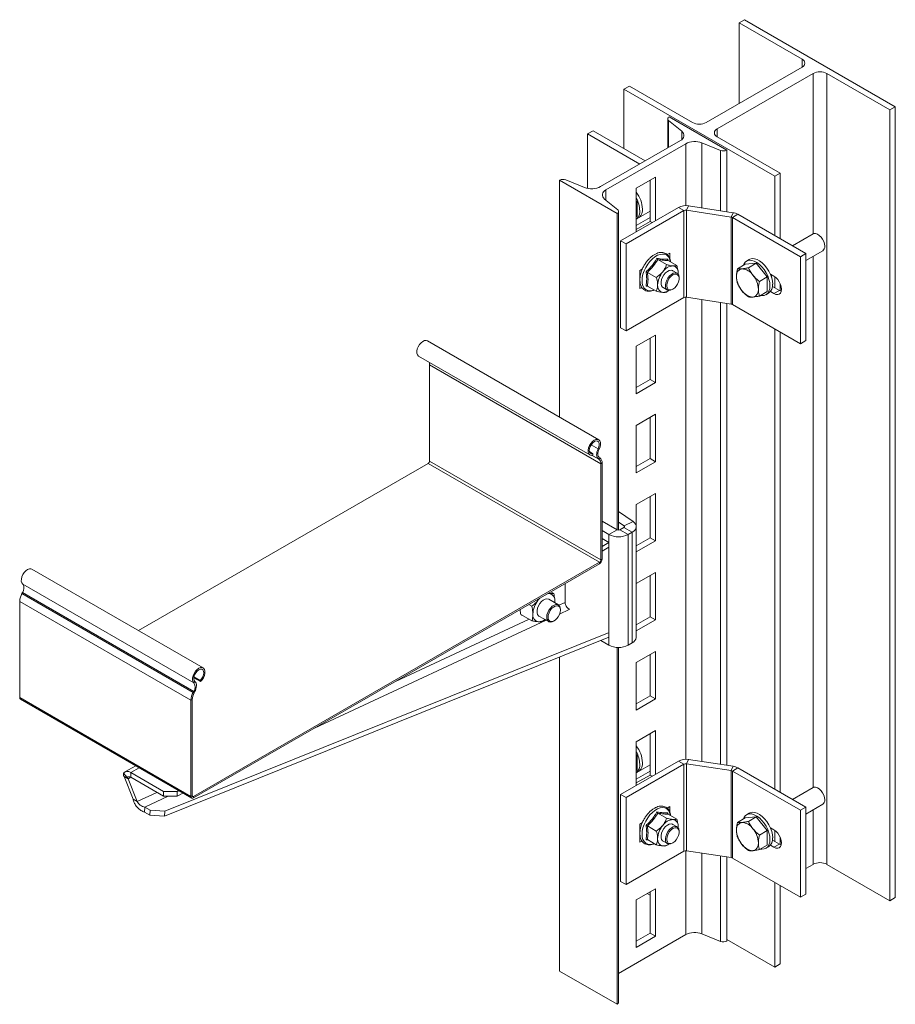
# Model space of a CAD drawing. Header units: millimetres. Extents: x 230 to 1145, y -3 to 1086.
# Tile 1 of 4: x 251 to 702, y -3 to 505. Entities that reach past the tile are written whole.
import ezdxf

# ---------------------------------------------------------------- set-up
doc = ezdxf.new("R2010")
doc.units = ezdxf.units.MM

msp = doc.modelspace()

# ---------------------------------------------------------------- linework, layer by layer
at = {"color": 7, "linetype": 'Continuous', "lineweight": 15}
for p, q in [((624.69, 504.84), (621.86, 503.21)), ((654.39, 484.43), (621.86, 503.21)), ((621.86, 503.21), (621.86, 461.57)), ((624.69, 504.84), (702.47, 459.94)), ((604.89, 451.77), (654.39, 480.35)), ((660.05, 477.08), (610.55, 448.51)), ((699.64, 458.3), (667.12, 477.08)), ((667.12, 477.08), (667.12, 68.81)), ((565.29, 470.55), (562.47, 468.92)), ((562.47, 468.92), (640.25, 424.02)), ((562.47, 468.92), (562.47, 438.3)), ((565.29, 470.55), (597.82, 451.77)), ((702.47, 459.94), (699.64, 458.3)), ((699.64, 458.3), (699.64, 50.03)), ((702.47, 459.94), (702.47, 51.67)), ((585.07, 453.61), (585.07, 438.66)), ((592.28, 447.21), (585.52, 452.78)), ((585.8, 454.63), (615.5, 437.49)), ((546.49, 447.52), (543.66, 445.89)), ((546.49, 447.52), (573.46, 431.95)), ((543.66, 445.89), (570.63, 430.32)), ((543.66, 417.77), (543.66, 445.89)), ((550.42, 418.65), (591.56, 442.4)), ((610.55, 444.43), (643.08, 425.65)), ((594.31, 440.81), (553.18, 417.06)), ((612.3, 437.32), (602.64, 441.23)), ((615.5, 405.7), (615.5, 437.49)), ((529.23, 299.67), (529.23, 421.97)), ((558.93, 404.83), (529.23, 421.97)), ((532.43, 422.14), (542.09, 418.23)), ((578.69, 423.63), (568.79, 417.91)), ((575.94, 422.03), (575.94, 400.72)), ((578.69, 401.09), (578.69, 423.63)), ((643.08, 425.65), (640.25, 424.02)), ((640.25, 424.02), (640.25, 393.4)), ((643.08, 425.65), (643.08, 391.76)), ((568.79, 417.91), (568.79, 395.38)), ((552.45, 412.25), (559.21, 406.68)), ((590.53, 407.92), (560.73, 390.72)), ((568.79, 411.32), (569.18, 410.84)), ((569.18, 410.84), (568.79, 410.61)), ((569.18, 410.84), (569.18, 403.3)), ((593.36, 406.29), (590.53, 407.92)), ((594.8, 406.51), (595.84, 408.74)), ((595.84, 408.74), (618.76, 405.2)), ((558.93, 241.52), (558.93, 404.83)), ((559.66, 241.35), (559.66, 405.85)), ((593.36, 406.29), (563.56, 389.09)), ((568.79, 401.91), (575.94, 406.03)), ((569.18, 403.3), (568.79, 403.07)), ((568.79, 398.64), (575.94, 402.76)), ((593.36, 406.29), (593.36, 361.38)), ((594.8, 361.6), (594.8, 406.51)), ((594.8, 406.51), (617.73, 402.97)), ((617.73, 402.97), (618.76, 405.2)), ((617.73, 402.97), (617.73, 358.06)), ((618.4, 402.74), (621.23, 404.37)), ((618.4, 402.74), (653.47, 382.5)), ((618.4, 357.83), (618.4, 402.74)), ((621.23, 404.37), (656.3, 384.13)), ((575.94, 400.72), (568.79, 396.6)), ((575.94, 400.72), (577, 400.11)), ((660.02, 394.25), (649.39, 388.12)), ((560.73, 390.72), (563.56, 389.09)), ((560.73, 390.72), (560.73, 345.81)), ((563.56, 389.09), (563.56, 344.18)), ((586.19, 384.39), (584.76, 383.57)), ((586.19, 381.23), (586.19, 384.39)), ((656.3, 384.13), (653.47, 382.5)), ((653.47, 382.5), (653.47, 337.59)), ((656.3, 380.56), (665.02, 385.59)), ((656.3, 384.13), (656.3, 339.22)), ((571.98, 376.19), (570.63, 375.41)), ((579.88, 381.02), (584.42, 378.4)), ((585.04, 381.17), (585.11, 380.61)), ((585.18, 380.55), (589.73, 377.93)), ((625.05, 378.59), (621.02, 376.27)), ((625.05, 378.59), (630.7, 379.1)), ((627.12, 381.03), (625.7, 380.21)), ((630.7, 379.1), (626.68, 376.77)), ((630.7, 379.1), (636.36, 372.06)), ((570.63, 375.41), (570.63, 366.02)), ((570.63, 372.14), (570.82, 372.25)), ((574.58, 374.42), (579.12, 371.8)), ((589.89, 373.94), (587.63, 375.25)), ((590.34, 373.43), (590.43, 373.98)), ((590.43, 373.98), (590.41, 373.48)), ((590.93, 371.25), (590.93, 371.65)), ((636.36, 372.06), (632.34, 369.74)), ((636.36, 372.06), (636.36, 364.52)), ((639.82, 372.41), (638.02, 373.45)), ((640.25, 372.14), (640.25, 366.45)), ((570.63, 369.29), (570.78, 369.37)), ((570.63, 366.02), (571.73, 366.65)), ((574.58, 367.35), (579.12, 364.73)), ((582.63, 366.59), (584.89, 365.28)), ((642.65, 365.06), (639.11, 367.11)), ((643.08, 368.51), (643.08, 364.84)), ((643.08, 366.23), (643.6, 366.44)), ((563.56, 344.18), (593.36, 361.38)), ((587.39, 365.53), (587.75, 365.74)), ((617.73, 358.06), (594.8, 361.6)), ((636.36, 364.52), (632.34, 362.19)), ((635.7, 362.89), (637.12, 363.71)), ((638.02, 364.47), (639.82, 363.43)), ((642.65, 365.06), (639.82, 363.43)), ((643.6, 364.65), (642.65, 365.06)), ((615.5, 119.91), (615.5, 358.4)), ((653.47, 337.59), (618.4, 357.83)), ((560.73, 345.81), (563.56, 344.18)), ((578.69, 341.97), (568.79, 336.26)), ((578.69, 317.48), (578.69, 341.97)), ((640.25, 345.22), (640.25, 107.61)), ((643.08, 343.59), (643.08, 105.97)), ((549.41, 288.02), (461.03, 339.04)), ((568.79, 336.26), (568.79, 311.76)), ((575.94, 340.38), (575.94, 319.07)), ((656.3, 339.22), (653.47, 337.59)), ((456.48, 331.16), (544.86, 280.14)), ((462.13, 326.67), (550.52, 275.65)), ((462.13, 276.99), (462.13, 326.67)), ((575.94, 319.07), (568.79, 314.95)), ((568.79, 311.76), (578.69, 317.48)), ((575.94, 319.07), (578.69, 317.48)), ((578.69, 301.15), (568.79, 295.43)), ((578.69, 276.65), (578.69, 301.15)), ((568.79, 295.43), (568.79, 270.93)), ((575.94, 299.55), (575.94, 278.24)), ((544.65, 281.87), (546.47, 280.81)), ((546.47, 280.81), (546.31, 280.01)), ((549.62, 283.13), (549.13, 283.32)), ((311.92, 189.46), (461.42, 275.77)), ((461.42, 275.77), (549.81, 224.74)), ((462.13, 276.99), (550.52, 225.97)), ((549.74, 278.87), (549.28, 278.1)), ((549.52, 277.94), (549.28, 278.1)), ((549.52, 277.94), (549.99, 278.72)), ((549.99, 278.72), (549.74, 278.87)), ((551.15, 276.01), (550.52, 275.65)), ((550.52, 225.97), (550.52, 275.65)), ((551.15, 226.34), (551.15, 276.01)), ((575.94, 278.24), (568.79, 274.12)), ((568.79, 270.93), (578.69, 276.65)), ((575.94, 278.24), (578.69, 276.65)), ((578.69, 260.32), (568.79, 254.6)), ((578.69, 235.82), (578.69, 260.32)), ((568.79, 254.6), (568.79, 230.11)), ((575.94, 258.73), (575.94, 237.41)), ((567.12, 245.75), (559.66, 250.88)), ((551.15, 246.01), (558.93, 241.52)), ((562.53, 243.53), (559.66, 245.49)), ((562.53, 243.53), (567.12, 245.75)), ((551.15, 241.11), (554.69, 239.07)), ((554.69, 239.07), (558.93, 241.52)), ((554.69, 239.07), (554.69, 181.91)), ((560.34, 241.52), (562.47, 242.75)), ((560.34, 241.52), (564.59, 239.07)), ((566.71, 240.3), (562.47, 242.75)), ((564.59, 239.07), (566.71, 240.3)), ((564.59, 239.07), (564.59, 181.91)), ((566.71, 240.3), (566.71, 183.14)), ((568.76, 186), (568.76, 243.15)), ((551.15, 237.03), (554.69, 234.99)), ((551.15, 232.95), (554.69, 234.99)), ((554.69, 234.99), (554.69, 232.54)), ((575.94, 237.41), (568.79, 233.29)), ((568.79, 230.11), (578.69, 235.82)), ((575.94, 237.41), (578.69, 235.82)), ((551.15, 230.5), (554.69, 232.54)), ((340.36, 103.83), (549.81, 224.74)), ((340.36, 103.1), (549.81, 224.01)), ((549.81, 224.01), (549.81, 224.74)), ((550.52, 225.97), (551.15, 226.34)), ((345.31, 170.19), (256.92, 221.21)), ((578.69, 219.49), (568.79, 213.78)), ((578.69, 195), (578.69, 219.49)), ((532.06, 203.98), (532.06, 213.76)), ((568.79, 213.78), (568.79, 189.28)), ((575.94, 217.9), (575.94, 196.59)), ((252.04, 209.06), (251.8, 208.63)), ((251.8, 208.63), (340.19, 157.6)), ((252.04, 209.06), (340.43, 158.04)), ((252.17, 213.47), (340.56, 162.45)), ((523.27, 208.69), (523.88, 208.61)), ((524.75, 209.54), (526.22, 208.69)), ((250.63, 204.58), (339.02, 153.55)), ((250.63, 204.58), (250.63, 154.9)), ((528.61, 202.76), (523.6, 205.65)), ((526.68, 203.87), (526.76, 204.65)), ((526.76, 204.65), (526.72, 203.85)), ((513.33, 202.95), (514.91, 202.04)), ((529.65, 200.06), (529.65, 200.47)), ((509.26, 197.83), (514.97, 194.53)), ((509.79, 197.52), (509.79, 197.24)), ((509.79, 197.24), (510.03, 197.38)), ((518.6, 196.99), (523.61, 194.1)), ((521.83, 195.12), (520.66, 194.1)), ((526.11, 194.35), (526.46, 194.55)), ((575.94, 196.59), (568.79, 192.46)), ((568.79, 189.28), (578.69, 195)), ((575.94, 196.59), (578.69, 195)), ((554.89, 188.55), (325.55, 96.28)), ((554.69, 186), (325.35, 93.73)), ((554.69, 181.91), (550.52, 184.32)), ((566.71, 183.14), (564.59, 181.91)), ((558.93, -3.44), (558.93, 180.75)), ((559.66, -2.42), (559.66, 180.73)), ((578.69, 178.66), (568.79, 172.95)), ((578.69, 154.17), (578.69, 178.66)), ((529.23, 13.7), (529.23, 175.76)), ((568.79, 172.95), (568.79, 148.45)), ((575.94, 177.07), (575.94, 155.76)), ((340.47, 165.1), (343.87, 163.14)), ((340.54, 165.58), (343.7, 163.75)), ((340.56, 162.45), (341.05, 163.2)), ((343.87, 163.14), (343.7, 163.75)), ((340.43, 158.04), (340.19, 157.6)), ((340.19, 157.6), (340.65, 157.36)), ((340.89, 157.8), (340.43, 158.04)), ((340.89, 157.8), (340.65, 157.36)), ((250.63, 154.9), (339.02, 103.88)), ((251.03, 154.03), (339.41, 103.01)), ((339.66, 153.92), (339.02, 153.55)), ((339.02, 153.55), (339.02, 103.88)), ((339.66, 153.92), (339.66, 104.24)), ((575.94, 155.76), (568.79, 151.64)), ((568.79, 148.45), (578.69, 154.17)), ((575.94, 155.76), (578.69, 154.17)), ((578.69, 137.84), (568.79, 132.12)), ((578.69, 115.3), (578.69, 137.84)), ((575.94, 136.25), (575.94, 114.93)), ((568.79, 132.12), (568.79, 109.59)), ((590.53, 122.13), (560.73, 104.93)), ((568.79, 125.53), (569.18, 125.05)), ((569.18, 125.05), (568.79, 124.82)), ((569.18, 125.05), (569.18, 117.51)), ((593.36, 120.5), (590.53, 122.13)), ((594.8, 120.72), (595.84, 122.95)), ((595.84, 122.95), (618.76, 119.41)), ((310.47, 119.71), (304.91, 116.5)), ((593.36, 120.5), (563.56, 103.3)), ((568.79, 116.12), (575.94, 120.24)), ((569.18, 117.51), (568.79, 117.28)), ((568.79, 112.85), (575.94, 116.97)), ((593.36, 120.5), (593.36, 75.59)), ((594.8, 75.81), (594.8, 120.72)), ((594.8, 120.72), (617.73, 117.18)), ((617.73, 117.18), (618.76, 119.41)), ((617.73, 117.18), (617.73, 72.27)), ((618.4, 116.95), (621.23, 118.59)), ((618.4, 72.04), (618.4, 116.95)), ((618.4, 116.95), (653.47, 96.71)), ((621.23, 118.59), (656.3, 98.34)), ((304.23, 115.87), (306.07, 113.59)), ((306.57, 112.98), (304.45, 114.21)), ((309.1, 102.4), (304.45, 114.21)), ((311.22, 101.17), (306.57, 112.98)), ((307.91, 116.2), (324.88, 106.41)), ((307.91, 116.2), (307.91, 113.75)), ((307.91, 113.75), (324.88, 103.96)), ((575.94, 114.93), (568.79, 110.81)), ((575.94, 114.93), (577, 114.32)), ((331.95, 106.41), (332.74, 106.86)), ((660.02, 108.46), (649.39, 102.33)), ((311.22, 101.17), (309.1, 102.4)), ((324.88, 106.41), (331.95, 106.41)), ((324.88, 103.96), (324.88, 106.41)), ((331.95, 103.96), (324.88, 103.96)), ((331.95, 106.41), (331.95, 103.96)), ((331.95, 103.96), (334.86, 105.64)), ((339.02, 103.88), (339.66, 104.24)), ((340.36, 103.83), (340.36, 103.1)), ((560.73, 104.93), (560.73, 60.02)), ((560.73, 104.93), (563.56, 103.3)), ((563.56, 103.3), (563.56, 58.39)), ((315.18, 98.34), (314.98, 95.79)), ((318.01, 96.71), (315.18, 98.34)), ((317.81, 94.16), (318.01, 96.71)), ((318.01, 96.71), (325.55, 96.28)), ((586.19, 98.6), (584.76, 97.78)), ((586.19, 95.44), (586.19, 98.6)), ((656.3, 98.34), (653.47, 96.71)), ((653.47, 96.71), (653.47, 51.8)), ((656.3, 94.77), (665.02, 99.8)), ((656.3, 98.34), (656.3, 53.43)), ((317.81, 94.16), (314.98, 95.79)), ((325.35, 93.73), (317.81, 94.16)), ((325.55, 96.28), (325.35, 93.73)), ((579.88, 95.23), (584.42, 92.61)), ((585.04, 95.38), (585.11, 94.83)), ((585.18, 94.76), (589.73, 92.14)), ((625.05, 92.8), (621.02, 90.48)), ((625.05, 92.8), (630.7, 93.31)), ((627.12, 95.24), (625.7, 94.42)), ((630.7, 93.31), (626.68, 90.99)), ((630.7, 93.31), (636.36, 86.27)), ((571.98, 90.4), (570.63, 89.62)), ((570.63, 89.62), (570.63, 80.23)), ((570.63, 86.35), (570.82, 86.46)), ((574.58, 88.63), (579.12, 86.01)), ((589.89, 88.15), (587.63, 89.46)), ((590.34, 87.64), (590.43, 88.19)), ((590.43, 88.19), (590.41, 87.69)), ((639.82, 86.62), (638.02, 87.66)), ((570.63, 83.5), (570.78, 83.58)), ((574.58, 81.56), (579.12, 78.94)), ((590.93, 85.46), (590.93, 85.87)), ((636.36, 86.27), (632.34, 83.95)), ((636.36, 86.27), (636.36, 78.73)), ((640.25, 86.35), (640.25, 80.66)), ((643.08, 82.72), (643.08, 79.05)), ((570.63, 80.23), (571.73, 80.86)), ((582.63, 80.8), (584.89, 79.49)), ((587.39, 79.74), (587.75, 79.95)), ((636.36, 78.73), (632.34, 76.41)), ((635.7, 77.1), (637.12, 77.92)), ((638.02, 78.68), (639.82, 77.64)), ((642.65, 79.27), (639.11, 81.32)), ((642.65, 79.27), (639.82, 77.64)), ((643.6, 78.86), (642.65, 79.27)), ((643.08, 80.44), (643.6, 80.65)), ((563.56, 58.39), (593.36, 75.59)), ((617.73, 72.27), (594.8, 75.81)), ((615.5, 29.22), (615.5, 72.61)), ((653.47, 51.8), (618.4, 72.04)), ((656.3, 66.65), (660.05, 68.81)), ((667.12, 68.81), (699.64, 50.03)), ((560.73, 60.02), (563.56, 58.39)), ((578.69, 56.18), (568.79, 50.47)), ((578.69, 31.69), (578.69, 56.18)), ((640.25, 59.43), (640.25, 15.75)), ((643.08, 57.8), (643.08, 17.38)), ((574.45, 53.73), (575.94, 52.87)), ((575.94, 54.59), (575.94, 33.28)), ((656.3, 53.43), (653.47, 51.8)), ((699.64, 50.03), (702.47, 51.67)), ((568.79, 50.47), (568.79, 25.97)), ((594.31, 32.54), (559.66, 12.53)), ((575.94, 33.28), (568.79, 29.16)), ((568.79, 25.97), (578.69, 31.69)), ((575.94, 33.28), (578.69, 31.69)), ((612.3, 29.05), (602.64, 32.96)), ((615.5, 30.03), (640.25, 15.75)), ((640.25, 15.75), (643.08, 17.38)), ((558.93, -3.44), (529.23, 13.7))]:
    msp.add_line(p, q, dxfattribs=at)
at = {"color": 8, "linetype": 'Continuous', "lineweight": 15}
for p, q in [((654.39, 480.35), (654.39, 484.43)), ((660.05, 394.27), (660.05, 477.08)), ((585.52, 438.92), (585.52, 452.78)), ((610.55, 448.51), (610.55, 444.43)), ((592.28, 442.9), (592.28, 447.21)), ((594.31, 408.85), (594.31, 440.81)), ((602.64, 407.69), (602.64, 441.23)), ((612.3, 406.2), (612.3, 437.32)), ((553.18, 411.65), (553.18, 417.06)), ((660.05, 108.48), (660.05, 382.72)), ((570.63, 372.23), (570.84, 372.34)), ((575.09, 367.06), (573.84, 367.24)), ((594.31, 123.06), (594.31, 361.63)), ((602.64, 121.9), (602.64, 360.39)), ((612.3, 120.41), (612.3, 358.9)), ((545.49, 285.42), (549.13, 283.32)), ((546.05, 279.95), (549.52, 277.94)), ((546.07, 279.95), (549.28, 278.1)), ((562.53, 243.53), (562.53, 242.78)), ((532.06, 203.98), (528.92, 202.52)), ((529.22, 197.99), (534.18, 200.3)), ((402.72, 139.09), (522.38, 194.8)), ((513.54, 195.36), (444.53, 163.24)), ((307.91, 116.2), (312.23, 118.7)), ((306.57, 112.98), (307.91, 113.75)), ((321.45, 105.94), (311.22, 101.17)), ((315.18, 98.34), (327.24, 103.96)), ((339.66, 104.24), (340.36, 103.83)), ((660.05, 68.81), (660.05, 96.93)), ((570.63, 86.44), (570.84, 86.55)), ((575.09, 81.27), (573.84, 81.45)), ((594.31, 32.54), (594.31, 75.84)), ((602.64, 32.96), (602.64, 74.6)), ((612.3, 29.05), (612.3, 73.11))]:
    msp.add_line(p, q, dxfattribs=at)
at = {"color": 7, "linetype": 'Continuous', "lineweight": 15, "flags": 128}
for points in [[(585.52, 452.78), (585.3, 453), (585.15, 453.24), (585.08, 453.48), (585.08, 453.74), (585.15, 453.98), (585.3, 454.22), (585.52, 454.44), (585.8, 454.63)], [(591.56, 442.4), (592.28, 442.9), (592.85, 443.47), (593.24, 444.08), (593.43, 444.73), (593.43, 445.38), (593.24, 446.03), (592.85, 446.64), (592.28, 447.21)], [(553.18, 417.06), (552.45, 416.56), (551.88, 415.99), (551.49, 415.38), (551.3, 414.73), (551.3, 414.08), (551.49, 413.44), (551.88, 412.82), (552.45, 412.25)], [(559.21, 406.68), (559.43, 406.46), (559.58, 406.22), (559.65, 405.98), (559.65, 405.72), (559.58, 405.48), (559.43, 405.24), (559.21, 405.02), (558.93, 404.83)], [(666.06, 387.88), (665.93, 389.06), (665.54, 390.3), (664.93, 391.51), (664.15, 392.61), (663.24, 393.5), (662.28, 394.13), (661.34, 394.45), (660.48, 394.43), (660.02, 394.25)], [(639.19, 368.29), (639.06, 369.91), (638.68, 371.61), (638.06, 373.35), (637.23, 375.05), (636.22, 376.65), (635.05, 378.1), (633.78, 379.34), (632.45, 380.33), (631.11, 381.03), (629.8, 381.42), (628.58, 381.48), (627.49, 381.21), (627.12, 381.03)], [(637.77, 367.47), (637.65, 369.09), (637.27, 370.8), (636.65, 372.53), (635.82, 374.23), (634.8, 375.84), (633.64, 377.28), (632.37, 378.53), (631.04, 379.51), (629.7, 380.22), (628.39, 380.6), (627.17, 380.67), (626.07, 380.4), (625.14, 379.81), (624.42, 378.92), (623.98, 377.98)], [(587.63, 375.25), (587.54, 375.3), (586.76, 375.48), (585.85, 375.33), (584.89, 374.85), (583.94, 374.08), (583.09, 373.08), (582.39, 371.91), (581.89, 370.67), (581.63, 369.45), (581.63, 368.34), (581.89, 367.42), (582.39, 366.76), (582.63, 366.59)], [(587.39, 365.53), (586.44, 365.13), (585.55, 365.06), (584.81, 365.34), (584.25, 365.92), (583.93, 366.78), (583.86, 367.86), (584.06, 369.06), (584.5, 370.3), (585.16, 371.49), (585.98, 372.55), (586.91, 373.38), (587.87, 373.94), (588.8, 374.17), (589.62, 374.07), (590.28, 373.64), (590.72, 372.9), (590.92, 371.93), (590.93, 371.65)], [(587.75, 365.74), (588.64, 366.4), (589.47, 367.31), (590.15, 368.39), (590.64, 369.55), (590.89, 370.7), (590.89, 371.75), (590.64, 372.61), (590.15, 373.2), (589.47, 373.49), (588.64, 373.45), (587.75, 373.08), (586.85, 372.42), (586.02, 371.51), (585.34, 370.43), (584.85, 369.27), (584.6, 368.11), (584.6, 367.07), (584.85, 366.21), (585.34, 365.62), (586.02, 365.33), (586.85, 365.37), (587.75, 365.74)], [(639.82, 363.43), (640.83, 363), (641.77, 362.91), (642.57, 363.16), (643.19, 363.73), (643.58, 364.59), (643.71, 365.67), (643.58, 366.91), (643.19, 368.22), (642.57, 369.51), (641.77, 370.69), (640.83, 371.68), (639.82, 372.41)], [(632.91, 362.52), (633.64, 362.43), (634.8, 362.53), (635.82, 362.96), (636.65, 363.7), (637.27, 364.73), (637.65, 366), (637.77, 367.47)], [(461.03, 339.04), (460.43, 339.24), (459.59, 339.17), (458.68, 338.77), (457.78, 338.08), (456.95, 337.14), (456.27, 336.04), (455.79, 334.86), (455.56, 333.7), (455.58, 332.66), (455.86, 331.81), (456.37, 331.23), (456.48, 331.16)], [(549.62, 283.13), (550.09, 284.31), (550.33, 285.47), (550.31, 286.52), (550.04, 287.37), (549.52, 287.95), (548.82, 288.21), (547.98, 288.15), (547.07, 287.75), (546.16, 287.05), (545.34, 286.12), (544.66, 285.01), (544.18, 283.83), (543.95, 282.68), (543.97, 281.63), (544.25, 280.78), (544.76, 280.2), (545.46, 279.94), (546.31, 280.01)], [(549.13, 283.32), (549.54, 284.38), (549.72, 285.42), (549.63, 286.31), (549.28, 286.98), (548.71, 287.35), (547.99, 287.38), (547.17, 287.08), (546.36, 286.46), (545.62, 285.61), (545.04, 284.59), (544.67, 283.53), (544.56, 282.52), (544.71, 281.67), (545.11, 281.06), (545.72, 280.77), (546.47, 280.81)], [(549.28, 278.1), (548.89, 278.44), (548.6, 278.91), (548.41, 279.5), (548.33, 280.17), (548.37, 280.92), (548.51, 281.71), (548.77, 282.52), (549.13, 283.32)], [(549.74, 278.87), (549.42, 279.15), (549.18, 279.54), (549.03, 280.01), (548.97, 280.56), (548.99, 281.17), (549.12, 281.82), (549.33, 282.48), (549.62, 283.13)], [(566.71, 240.3), (567.54, 240.87), (568.17, 241.53), (568.58, 242.24), (568.75, 242.98), (568.69, 243.73), (568.39, 244.45), (567.86, 245.14), (567.12, 245.75)], [(562.47, 242.75), (562.58, 242.83), (562.67, 242.92), (562.73, 243.02), (562.76, 243.13), (562.75, 243.24), (562.71, 243.34), (562.63, 243.44), (562.53, 243.53)], [(256.92, 221.21), (256.45, 221.39), (255.62, 221.38), (254.72, 221.03), (253.81, 220.38), (252.97, 219.47), (252.26, 218.39), (251.75, 217.22), (251.47, 216.05), (251.45, 214.98), (251.69, 214.1), (252.17, 213.47)], [(523.09, 208.58), (523.22, 208.6), (523.88, 208.61)], [(523.6, 205.65), (523.49, 205.71), (522.7, 205.88), (521.79, 205.72), (520.83, 205.23), (519.89, 204.45), (519.03, 203.44), (518.34, 202.27), (517.84, 201.03), (517.59, 199.81), (517.6, 198.71), (517.87, 197.79), (518.38, 197.14), (518.6, 196.99)], [(518.23, 205.29), (518.89, 206.05), (519.12, 206.29)], [(522.57, 196.39), (522.71, 197.56), (523.09, 198.8), (523.7, 200.02), (524.48, 201.11), (525.39, 202.01), (526.35, 202.64), (527.29, 202.96), (528.15, 202.94), (528.85, 202.59), (529.35, 201.93), (529.61, 201.01), (529.65, 200.47)], [(523.28, 196.39), (523.41, 195.43), (523.79, 194.69), (524.38, 194.24), (525.14, 194.12), (526.01, 194.32), (526.92, 194.85), (527.79, 195.64), (528.55, 196.65), (529.14, 197.78), (529.52, 198.95), (529.65, 200.06), (529.52, 201.02), (529.14, 201.76), (528.55, 202.2), (527.79, 202.33), (526.92, 202.12), (526.01, 201.6), (525.14, 200.8), (524.38, 199.8), (523.79, 198.66), (523.41, 197.5), (523.28, 196.39)], [(526.11, 194.35), (525.39, 194.01), (524.48, 193.86), (523.7, 194.05), (523.09, 194.56), (522.71, 195.36), (522.57, 196.39)], [(343.87, 163.14), (344.71, 164.04), (345.41, 165.12), (345.93, 166.3), (346.21, 167.47), (346.23, 168.54), (345.99, 169.42), (345.51, 170.05), (344.83, 170.37), (344.01, 170.35), (343.11, 170), (342.2, 169.35), (341.35, 168.45), (340.65, 167.37), (340.14, 166.19), (339.86, 165.02), (339.84, 163.96), (340.08, 163.07), (340.56, 162.45)], [(343.7, 163.75), (344.45, 164.58), (345.06, 165.58), (345.46, 166.64), (345.61, 167.67), (345.5, 168.55), (345.13, 169.19), (344.55, 169.53), (343.82, 169.54), (343, 169.21), (342.19, 168.57), (341.46, 167.7), (340.89, 166.68), (340.55, 165.61), (340.46, 164.61), (340.63, 163.78), (341.05, 163.2)], [(341.05, 163.2), (341.4, 162.81), (341.66, 162.29), (341.81, 161.67), (341.84, 160.97), (341.77, 160.2), (341.58, 159.4), (341.28, 158.59), (340.89, 157.8)], [(666.06, 102.09), (665.93, 103.27), (665.54, 104.51), (664.93, 105.72), (664.15, 106.82), (663.24, 107.71), (662.28, 108.35), (661.34, 108.66), (660.48, 108.65), (660.02, 108.46)], [(637.77, 81.68), (637.65, 83.3), (637.27, 85.01), (636.65, 86.74), (635.82, 88.44), (634.8, 90.05), (633.64, 91.5), (632.37, 92.74), (631.04, 93.73), (629.7, 94.43), (628.39, 94.81), (627.17, 94.88), (626.07, 94.61), (625.14, 94.02), (624.42, 93.13), (623.98, 92.19)], [(639.19, 82.5), (639.06, 84.12), (638.68, 85.83), (638.06, 87.56), (637.23, 89.26), (636.22, 90.86), (635.05, 92.31), (633.78, 93.55), (632.45, 94.54), (631.11, 95.24), (629.8, 95.63), (628.58, 95.69), (627.49, 95.42), (627.12, 95.24)], [(587.63, 89.46), (587.54, 89.51), (586.76, 89.69), (585.85, 89.54), (584.89, 89.06), (583.94, 88.29), (583.09, 87.29), (582.39, 86.12), (581.89, 84.89), (581.63, 83.66), (581.63, 82.55), (581.89, 81.63), (582.39, 80.97), (582.63, 80.8)], [(587.39, 79.74), (586.44, 79.34), (585.55, 79.28), (584.81, 79.55), (584.25, 80.13), (583.93, 81), (583.86, 82.07), (584.06, 83.27), (584.5, 84.51), (585.16, 85.7), (585.98, 86.76), (586.91, 87.59), (587.87, 88.15), (588.8, 88.38), (589.62, 88.28), (590.28, 87.85), (590.72, 87.11), (590.92, 86.14), (590.93, 85.87)], [(587.75, 79.95), (588.64, 80.61), (589.47, 81.52), (590.15, 82.6), (590.64, 83.76), (590.89, 84.92), (590.89, 85.96), (590.64, 86.82), (590.15, 87.41), (589.47, 87.7), (588.64, 87.66), (587.75, 87.29), (586.85, 86.63), (586.02, 85.72), (585.34, 84.64), (584.85, 83.48), (584.6, 82.33), (584.6, 81.28), (584.85, 80.42), (585.34, 79.83), (586.02, 79.54), (586.85, 79.58), (587.75, 79.95)], [(639.82, 77.64), (640.83, 77.21), (641.77, 77.12), (642.57, 77.37), (643.19, 77.94), (643.58, 78.8), (643.71, 79.88), (643.58, 81.12), (643.19, 82.43), (642.57, 83.72), (641.77, 84.9), (640.83, 85.89), (639.82, 86.62)], [(632.91, 76.73), (633.64, 76.64), (634.8, 76.74), (635.82, 77.17), (636.65, 77.91), (637.27, 78.94), (637.65, 80.21), (637.77, 81.68)]]:
    msp.add_lwpolyline(points, dxfattribs=at)
at = {"color": 8, "linetype": 'Continuous', "lineweight": 15, "flags": 128}
for points in [[(586.38, 379.85), (586.34, 380.12), (585.97, 381.41), (585.37, 382.46), (584.55, 383.24), (583.55, 383.72), (582.39, 383.88), (581.13, 383.71), (579.8, 383.23), (578.44, 382.45), (577.11, 381.39), (575.84, 380.09), (574.69, 378.6), (573.69, 376.97), (572.87, 375.25), (572.27, 373.5), (571.9, 371.78), (571.77, 370.15), (571.9, 368.66), (572.27, 367.37), (572.87, 366.32), (573.69, 365.54), (574.69, 365.06), (575.84, 364.9), (577.11, 365.07), (578.02, 365.37)], [(570.94, 373.06), (570.77, 373.15), (570.63, 373.23)], [(643.48, 367.35), (643.4, 367.27), (643.08, 367.02)], [(586.38, 94.07), (586.34, 94.33), (585.97, 95.62), (585.37, 96.67), (584.55, 97.45), (583.55, 97.93), (582.39, 98.09), (581.13, 97.92), (579.8, 97.44), (578.44, 96.66), (577.11, 95.6), (575.84, 94.31), (574.69, 92.82), (573.69, 91.18), (572.87, 89.46), (572.27, 87.71), (571.9, 85.99), (571.77, 84.36), (571.9, 82.87), (572.27, 81.58), (572.87, 80.53), (573.69, 79.75), (574.69, 79.27), (575.84, 79.11), (577.11, 79.28), (578.02, 79.58)], [(570.94, 87.27), (570.77, 87.36), (570.63, 87.45)], [(643.48, 81.56), (643.4, 81.48), (643.08, 81.23)]]:
    msp.add_lwpolyline(points, dxfattribs=at)
at = {"color": 7, "linetype": 'Continuous', "lineweight": 15}
for centre, radius, start, end in [((653.62, 482.39), 2.18, 290.7836, 69.2165), ((663.58, 470.26), 7.69, 62.6097, 117.3903), ((601.36, 458.6), 7.69, 242.6098, 297.3904), ((611.32, 446.47), 2.18, 110.7833, 249.2162), ((598.94, 431.76), 10.17, 68.6939, 117.0888), ((613.72, 440.97), 3.91, 248.6936, 297.0887), ((531.01, 418.49), 3.91, 68.6936, 117.0887), ((545.79, 427.7), 10.17, 248.6939, 297.0888), ((556.75, 406.37), 15.28, 2.6111, 37.9636), ((556.38, 405.79), 14.22, 1.8402, 29.2239), ((566.68, 406.64), 5.35, 315.4657, 4.5871), ((594.41, 400.42), 8.44, 80.2289, 117.3571), ((565.27, 405.82), 5.35, 315.4657, 4.5871), ((594.41, 404.24), 2.3, 80.2295, 117.3563), ((617.46, 401.03), 1.95, 61.1118, 82.0215), ((617.77, 398.11), 7.16, 61.1116, 82.0223), ((663.58, 387.62), 2.49, 305.3795, 5.9327), ((588.19, 370.92), 6.85, 93.4298, 146.5649), ((587.18, 374.51), 3.3, 350.7483, 79.4529), ((623.99, 372.77), 3.52, 100.5469, 189.2518), ((622.91, 368.94), 7.3, 33.4351, 86.5703), ((571.86, 374.66), 1.6, 220.317, 240.5771), ((591.32, 367.33), 11.51, 140.2279, 177.3608), ((632.79, 372.77), 12.28, 182.6393, 219.772), ((619.57, 365.11), 12.28, 2.6393, 39.772), ((632.76, 371.84), 5.89, 358.7194, 13.1244), ((583.08, 367.33), 3.3, 170.7478, 259.4534), ((634.26, 367.76), 4.95, 305.1834, 6.1288), ((582.61, 369.02), 4.94, 268.514, 306.7252), ((594.41, 359.33), 2.3, 80.2295, 117.3563), ((629.44, 368.94), 7.3, 213.4348, 266.5706), ((628.36, 365.11), 3.52, 280.5469, 9.2518), ((617.46, 356.12), 1.95, 61.1118, 82.0215), ((458.58, 326.74), 3.55, 358.8796, 21.4464), ((460.59, 277.06), 1.54, 302.6061, 357.3934), ((547.92, 275.89), 2.61, 354.7452, 51.9891), ((548.09, 276.3), 3.07, 354.7444, 51.9895), ((559.64, 248.63), 10.76, 242.6096, 297.3904), ((559.64, 242.89), 1.54, 242.6093, 297.3903), ((548.24, 226.47), 2.92, 302.6052, 357.3945), ((548.98, 226.04), 1.54, 302.6061, 357.3934), ((259.21, 204.3), 8.59, 149.717, 178.1227), ((249.12, 211.35), 3.72, 321.9543, 34.7636), ((523.31, 205.17), 3.49, 351.2791, 80.571), ((527.65, 197.51), 12.22, 140.4905, 177.7488), ((518.89, 197.46), 3.49, 171.2793, 260.5702), ((518.37, 199.43), 5.41, 269.3966, 308.2495), ((565.29, 186.32), 3.48, 294.0089, 354.671), ((559.64, 191.47), 10.76, 242.6096, 297.3904), ((347.6, 153.27), 8.59, 149.717, 178.1227), ((337.5, 160.33), 3.72, 321.9543, 34.7636), ((251.54, 154.79), 0.911, 172.7524, 235.9354), ((346.95, 153.68), 7.3, 149.7171, 178.1227), ((556.75, 120.58), 15.28, 2.6111, 37.9636), ((556.38, 120), 14.22, 1.8403, 29.2238), ((594.41, 114.63), 8.44, 80.2289, 117.3571), ((565.27, 120.03), 5.35, 315.4656, 4.5872), ((566.68, 120.85), 5.35, 315.4656, 4.5872), ((594.41, 118.45), 2.3, 80.2295, 117.3563), ((617.46, 115.24), 1.95, 61.1118, 82.0215), ((617.77, 112.32), 7.16, 61.1116, 82.0223), ((306.24, 114.16), 2.64, 50.7518, 139.4672), ((307.07, 112.73), 1.32, 50.752, 139.467), ((339.84, 103.74), 0.83, 170.786, 309.2033), ((340.09, 104.17), 0.437, 170.786, 309.2033), ((663.58, 101.83), 2.49, 305.3791, 5.9331), ((588.19, 85.13), 6.85, 93.4293, 146.5653), ((587.18, 88.72), 3.3, 350.7482, 79.4532), ((571.86, 88.87), 1.6, 220.3218, 240.5743), ((591.32, 81.54), 11.51, 140.2278, 177.3608), ((623.99, 86.98), 3.52, 100.5465, 189.252), ((632.79, 86.98), 12.28, 182.6392, 219.7722), ((622.91, 83.15), 7.3, 33.4348, 86.5706), ((619.57, 79.32), 12.28, 2.6392, 39.7722), ((583.08, 81.54), 3.3, 170.7477, 259.4535), ((634.26, 81.97), 4.95, 305.1821, 6.1301), ((582.61, 83.23), 4.94, 268.5137, 306.7254), ((629.44, 83.15), 7.3, 213.4348, 266.5706), ((628.36, 79.32), 3.52, 280.5466, 9.2521), ((594.41, 73.54), 2.3, 80.2295, 117.3563), ((617.46, 70.33), 1.95, 61.1118, 82.0215), ((663.58, 61.99), 7.69, 62.6097, 117.3903), ((598.94, 23.49), 10.17, 68.6939, 117.0888), ((613.72, 32.7), 3.91, 248.6936, 297.0887), ((558.41, -2.3), 1.26, 294.3328, 354.3474)]:
    msp.add_arc(centre, radius, start, end, dxfattribs=at)
for major_axis, ratio, start_param, end_param in [((-4.26, 4.45), 0.345502, 0.177583, 0.701182), ((2.63, -1.94), 0.126227, 3.348503, 3.872101)]:
    msp.add_ellipse((308.69, 111.76), major_axis=major_axis, ratio=ratio, start_param=start_param, end_param=end_param, dxfattribs=at)
for points, knots in [([(586.48, 379.8), (586.42, 380.23), (586.29, 381.15), (585.8, 382.35), (585.08, 383.38), (584.15, 384.13), (583.08, 384.59), (581.9, 384.75), (580.65, 384.63), (579.33, 384.22), (577.99, 383.53), (576.66, 382.58), (575.38, 381.41), (574.2, 380.03), (573.14, 378.51), (572.24, 376.88), (571.52, 375.19), (571, 373.48), (570.7, 371.8), (570.64, 370.2), (570.81, 368.71), (571.22, 367.39), (571.88, 366.29), (572.75, 365.45), (573.78, 364.9), (574.93, 364.64), (576.17, 364.69), (577.23, 364.91), (577.88, 365.22), (578.09, 365.32)], [0, 0, 0, 0, 0.03435, 0.073283, 0.111603, 0.148844, 0.185185, 0.221329, 0.258003, 0.29561, 0.333938, 0.372568, 0.411193, 0.449743, 0.488235, 0.526707, 0.565204, 0.603763, 0.642437, 0.681269, 0.720268, 0.759277, 0.797852, 0.835449, 0.872, 0.908156, 0.94459, 0.981907, 1, 1, 1, 1]), ([(573.84, 374.71), (574.13, 374.98), (575.59, 376.33), (577.61, 378.62), (578.92, 380.81), (579.44, 381.67)], [0, 0, 0, 0, 0.130524, 0.655234, 1, 1, 1, 1]), ([(579.44, 381.67), (579.73, 381.62), (581.18, 381.36), (583.19, 381.11), (584.51, 381.15), (585.04, 381.17)], [0, 0, 0, 0, 0.130524, 0.655234, 1, 1, 1, 1]), ([(579.44, 381.67), (579.44, 381.67), (579.46, 381.61), (579.51, 381.47), (579.61, 381.28), (579.74, 381.12), (579.83, 381.05), (579.88, 381.02)], [0, 0, 0, 0, 0.006141, 0.26778, 0.528751, 0.76389, 1, 1, 1, 1]), ([(579.88, 381.02), (579.15, 379.86), (577.66, 377.5), (575.62, 375.46), (574.58, 374.42)], [0, 0, 0, 0, 0.492245, 1, 1, 1, 1]), ([(585.18, 380.55), (584.45, 380.55), (582.97, 380.54), (580.92, 380.86), (579.88, 381.02)], [0, 0, 0, 0, 0.492244, 1, 1, 1, 1]), ([(582.48, 374.69), (582.82, 375.17), (583.52, 376.14), (584.08, 377.42), (584.35, 378.18), (584.42, 378.4)], [0, 0, 0, 0, 0.406291, 0.827274, 1, 1, 1, 1]), ([(584.42, 378.4), (585.02, 378.26), (586.24, 377.96), (587.3, 377.8), (587.77, 377.76), (587.78, 377.75)], [0, 0, 0, 0, 0.484342, 0.986322, 1, 1, 1, 1]), ([(585.18, 380.55), (585.14, 380.58), (585.06, 380.64), (584.99, 380.8), (584.98, 380.98), (585.01, 381.11), (585.04, 381.17), (585.04, 381.17)], [0, 0, 0, 0, 0.236116, 0.471265, 0.732253, 0.993884, 1, 1, 1, 1]), ([(587.78, 377.75), (588.12, 377.74), (588.83, 377.7), (589.39, 377.81), (589.65, 377.9), (589.73, 377.93)], [0, 0, 0, 0, 0.406292, 0.827274, 1, 1, 1, 1]), ([(590.43, 373.98), (590.43, 374.06), (590.42, 375.06), (590.17, 376.41), (589.8, 377.67), (589.73, 377.93)], [0, 0, 0, 0, 0.066694, 0.814096, 1, 1, 1, 1]), ([(621.02, 376.27), (620.81, 375.17), (620.55, 373.77), (620.52, 372.48), (620.52, 372.21)], [0, 0, 0, 0, 0.7856236, 1, 1, 1, 1]), ([(623.35, 376.23), (623.28, 376.22), (622.78, 376.18), (621.93, 376.16), (621.33, 376.23), (621.02, 376.27)], [0, 0, 0, 0, 0.070087, 0.530784, 1, 1, 1, 1]), ([(626.68, 376.77), (626.08, 376.65), (624.87, 376.4), (623.86, 376.29), (623.35, 376.23)], [0, 0, 0, 0, 0.495459, 1, 1, 1, 1]), ([(629, 372.96), (628.94, 373.05), (628.44, 373.68), (627.59, 374.94), (626.99, 376.16), (626.68, 376.77)], [0, 0, 0, 0, 0.070085, 0.530783, 1, 1, 1, 1]), ([(573.84, 367.24), (573.89, 367.53), (574.15, 369.01), (574.27, 371.48), (573.96, 373.79), (573.84, 374.71)], [0, 0, 0, 0, 0.130523, 0.655234, 1, 1, 1, 1]), ([(573.84, 374.71), (573.84, 374.71), (573.9, 374.69), (574.03, 374.66), (574.23, 374.59), (574.42, 374.51), (574.53, 374.45), (574.58, 374.42)], [0, 0, 0, 0, 0.006145, 0.267768, 0.528748, 0.763891, 1, 1, 1, 1]), ([(574.58, 374.42), (574.72, 373.18), (575, 370.67), (574.72, 368.47), (574.58, 367.35)], [0, 0, 0, 0, 0.492244, 1, 1, 1, 1]), ([(579.12, 371.8), (579.72, 372.21), (580.93, 373.03), (581.99, 374.09), (582.46, 374.68), (582.48, 374.69)], [0, 0, 0, 0, 0.484336, 0.986321, 1, 1, 1, 1]), ([(579.83, 367.86), (579.82, 367.94), (579.82, 368.93), (579.57, 370.29), (579.19, 371.55), (579.12, 371.8)], [0, 0, 0, 0, 0.066694, 0.814096, 1, 1, 1, 1]), ([(620.52, 372.21), (620.59, 371.21), (620.67, 369.98), (620.97, 368.93), (621.02, 368.73)], [0, 0, 0, 0, 0.811302, 1, 1, 1, 1]), ([(632.34, 369.74), (631.74, 370.23), (630.53, 371.22), (629.51, 372.38), (629, 372.96)], [0, 0, 0, 0, 0.495457, 1, 1, 1, 1]), ([(573.84, 367.24), (573.84, 367.24), (573.9, 367.28), (574.03, 367.35), (574.23, 367.41), (574.42, 367.42), (574.53, 367.37), (574.58, 367.35)], [0, 0, 0, 0, 0.006145, 0.267768, 0.528748, 0.763891, 1, 1, 1, 1]), ([(579.12, 364.73), (579.23, 364.97), (579.63, 365.86), (579.74, 367.01), (579.83, 367.86)], [0, 0, 0, 0, 0.266132, 1, 1, 1, 1]), ([(621.02, 368.73), (621.34, 368.07), (621.99, 366.76), (622.89, 365.53), (623.35, 364.92)], [0, 0, 0, 0, 0.495457, 1, 1, 1, 1]), ([(631.83, 365.67), (631.84, 365.95), (631.86, 367.24), (632.13, 368.64), (632.34, 369.74)], [0, 0, 0, 0, 0.2143764, 1, 1, 1, 1]), ([(582.48, 364.09), (582.08, 364.13), (581.27, 364.23), (580.07, 364.5), (579.33, 364.68), (579.12, 364.73)], [0, 0, 0, 0, 0.406298, 0.827274, 1, 1, 1, 1]), ([(584.42, 364.26), (584.2, 364.19), (583.73, 364.04), (582.96, 364.04), (582.49, 364.08), (582.48, 364.09)], [0, 0, 0, 0, 0.484342, 0.986328, 1, 1, 1, 1]), ([(585.8, 365.27), (585.56, 365.07), (585.12, 364.7), (584.64, 364.4), (584.42, 364.26)], [0, 0, 0, 0, 0.549589, 1, 1, 1, 1]), ([(623.35, 364.92), (623.42, 364.83), (623.93, 364.2), (625, 363.08), (626.12, 362.15), (626.68, 361.69)], [0, 0, 0, 0, 0.070085, 0.530783, 1, 1, 1, 1]), ([(626.68, 361.69), (627, 361.65), (627.64, 361.57), (628.55, 361.62), (629, 361.65)], [0, 0, 0, 0, 0.495459, 1, 1, 1, 1]), ([(629, 361.65), (629.07, 361.66), (629.58, 361.7), (630.65, 361.85), (631.77, 362.08), (632.34, 362.19)], [0, 0, 0, 0, 0.070085, 0.530783, 1, 1, 1, 1]), ([(632.34, 362.19), (632.28, 362.39), (631.98, 363.45), (631.9, 364.68), (631.83, 365.67)], [0, 0, 0, 0, 0.188698, 1, 1, 1, 1]), ([(523.88, 208.61), (523.95, 208.61), (524.46, 208.57), (525.31, 208.56), (525.91, 208.65), (526.22, 208.69)], [0, 0, 0, 0, 0.07009, 0.530782, 1, 1, 1, 1]), ([(526.76, 204.65), (526.75, 204.99), (526.71, 206.28), (526.43, 207.67), (526.22, 208.69)], [0, 0, 0, 0, 0.268634, 1, 1, 1, 1]), ([(514.91, 202.04), (515.51, 202.53), (516.71, 203.53), (517.72, 204.7), (518.23, 205.29)], [0, 0, 0, 0, 0.4954576, 1, 1, 1, 1]), ([(518.23, 205.29), (518.29, 205.37), (518.5, 205.64), (518.68, 205.92), (518.81, 206.11)], [0, 0, 0, 0, 0.315656, 1, 1, 1, 1]), ([(534.39, 200.39), (534.12, 200.55), (533.58, 200.85), (532.89, 201.63), (532.38, 202.52), (532.11, 203.35), (532.07, 203.81), (532.06, 203.98)], [0, 0, 0, 0, 0.21634, 0.432679, 0.649005, 0.865331, 1, 1, 1, 1]), ([(509.26, 197.83), (509.18, 198.19), (508.98, 199.06), (508.92, 199.89), (508.88, 200.38)], [0, 0, 0, 0, 0.409689, 1, 1, 1, 1]), ([(515.44, 197.99), (515.43, 198.34), (515.4, 199.62), (515.11, 201.02), (514.91, 202.04)], [0, 0, 0, 0, 0.268634, 1, 1, 1, 1]), ([(514.97, 194.53), (515.04, 194.8), (515.33, 195.85), (515.39, 197.08), (515.44, 197.99)], [0, 0, 0, 0, 0.257551, 1, 1, 1, 1]), ([(518.32, 194.03), (518.25, 194.03), (517.74, 194.07), (516.66, 194.21), (515.54, 194.42), (514.97, 194.53)], [0, 0, 0, 0, 0.070084, 0.530782, 1, 1, 1, 1]), ([(520.66, 194.1), (520.34, 194.06), (519.69, 193.96), (518.78, 194), (518.32, 194.03)], [0, 0, 0, 0, 0.495461, 1, 1, 1, 1]), ([(309.1, 102.4), (309.26, 101.84), (309.57, 100.72), (310.7, 98.89), (312.24, 97.27), (313.75, 96.25), (314.69, 95.9), (314.98, 95.79)], [0, 0, 0, 0, 0.2247055, 0.4494481, 0.674191, 0.8989337, 1, 1, 1, 1]), ([(311.22, 101.17), (311.42, 100.87), (311.8, 100.28), (312.81, 99.36), (313.96, 98.66), (314.8, 98.44), (315.18, 98.34)], [0, 0, 0, 0, 0.276925, 0.529652, 0.782317, 1, 1, 1, 1]), ([(586.48, 94.01), (586.42, 94.44), (586.29, 95.36), (585.8, 96.56), (585.08, 97.59), (584.15, 98.34), (583.08, 98.8), (581.9, 98.96), (580.65, 98.84), (579.33, 98.43), (577.99, 97.74), (576.66, 96.79), (575.38, 95.62), (574.2, 94.25), (573.14, 92.72), (572.24, 91.09), (571.52, 89.4), (571, 87.69), (570.7, 86.01), (570.64, 84.41), (570.81, 82.92), (571.22, 81.6), (571.88, 80.5), (572.75, 79.66), (573.78, 79.11), (574.93, 78.85), (576.17, 78.9), (577.23, 79.12), (577.88, 79.43), (578.09, 79.53)], [0, 0, 0, 0, 0.034351, 0.073283, 0.111603, 0.148844, 0.185185, 0.221329, 0.258003, 0.29561, 0.333938, 0.372568, 0.411193, 0.449743, 0.488235, 0.526707, 0.565204, 0.603763, 0.642437, 0.681269, 0.720267, 0.759277, 0.797852, 0.835449, 0.872001, 0.908156, 0.94459, 0.981907, 1, 1, 1, 1]), ([(573.84, 88.92), (574.13, 89.19), (575.59, 90.54), (577.61, 92.83), (578.92, 95.02), (579.44, 95.89)], [0, 0, 0, 0, 0.130523, 0.655234, 1, 1, 1, 1]), ([(579.88, 95.23), (579.15, 94.07), (577.66, 91.71), (575.62, 89.67), (574.58, 88.63)], [0, 0, 0, 0, 0.492244, 1, 1, 1, 1]), ([(579.44, 95.89), (579.73, 95.83), (581.18, 95.57), (583.19, 95.32), (584.51, 95.37), (585.04, 95.38)], [0, 0, 0, 0, 0.1305237, 0.6552337, 1, 1, 1, 1]), ([(579.44, 95.89), (579.44, 95.88), (579.46, 95.82), (579.51, 95.68), (579.61, 95.49), (579.74, 95.33), (579.83, 95.27), (579.88, 95.23)], [0, 0, 0, 0, 0.006125, 0.267766, 0.528739, 0.763889, 1, 1, 1, 1]), ([(585.18, 94.76), (584.45, 94.76), (582.97, 94.75), (580.92, 95.07), (579.88, 95.23)], [0, 0, 0, 0, 0.492245, 1, 1, 1, 1]), ([(582.48, 88.9), (582.82, 89.38), (583.52, 90.35), (584.08, 91.63), (584.35, 92.39), (584.42, 92.61)], [0, 0, 0, 0, 0.406292, 0.827274, 1, 1, 1, 1]), ([(584.42, 92.61), (585.02, 92.47), (586.24, 92.17), (587.3, 92.01), (587.77, 91.97), (587.78, 91.97)], [0, 0, 0, 0, 0.48434, 0.986321, 1, 1, 1, 1]), ([(585.18, 94.76), (585.14, 94.79), (585.06, 94.86), (584.99, 95.01), (584.98, 95.19), (585.01, 95.32), (585.04, 95.38), (585.04, 95.38)], [0, 0, 0, 0, 0.236116, 0.471266, 0.732246, 0.993884, 1, 1, 1, 1]), ([(587.78, 91.97), (588.12, 91.95), (588.83, 91.91), (589.39, 92.02), (589.65, 92.11), (589.73, 92.14)], [0, 0, 0, 0, 0.406291, 0.827274, 1, 1, 1, 1]), ([(590.43, 88.19), (590.43, 88.27), (590.42, 89.27), (590.17, 90.62), (589.8, 91.88), (589.73, 92.14)], [0, 0, 0, 0, 0.066694, 0.814099, 1, 1, 1, 1]), ([(573.84, 81.45), (573.89, 81.74), (574.15, 83.22), (574.27, 85.69), (573.96, 88), (573.84, 88.92)], [0, 0, 0, 0, 0.130523, 0.655233, 1, 1, 1, 1]), ([(573.84, 88.92), (573.84, 88.92), (573.9, 88.9), (574.03, 88.87), (574.23, 88.8), (574.42, 88.72), (574.53, 88.66), (574.58, 88.63)], [0, 0, 0, 0, 0.0061451, 0.2677755, 0.528748, 0.7638904, 1, 1, 1, 1]), ([(574.58, 88.63), (574.72, 87.4), (575, 84.88), (574.72, 82.68), (574.58, 81.56)], [0, 0, 0, 0, 0.492243, 1, 1, 1, 1]), ([(579.12, 86.01), (579.72, 86.42), (580.93, 87.24), (581.99, 88.3), (582.46, 88.89), (582.48, 88.9)], [0, 0, 0, 0, 0.4843362, 0.9863223, 1, 1, 1, 1]), ([(621.02, 90.48), (620.81, 89.38), (620.55, 87.98), (620.52, 86.69), (620.52, 86.42)], [0, 0, 0, 0, 0.785623, 1, 1, 1, 1]), ([(620.52, 86.42), (620.59, 85.42), (620.67, 84.19), (620.97, 83.14), (621.02, 82.94)], [0, 0, 0, 0, 0.811305, 1, 1, 1, 1]), ([(623.35, 90.44), (623.28, 90.44), (622.78, 90.39), (621.93, 90.37), (621.33, 90.44), (621.02, 90.48)], [0, 0, 0, 0, 0.070085, 0.530783, 1, 1, 1, 1]), ([(626.68, 90.99), (626.08, 90.86), (624.87, 90.62), (623.86, 90.5), (623.35, 90.44)], [0, 0, 0, 0, 0.495458, 1, 1, 1, 1]), ([(629, 87.18), (628.94, 87.26), (628.44, 87.89), (627.59, 89.15), (626.99, 90.37), (626.68, 90.99)], [0, 0, 0, 0, 0.070087, 0.530784, 1, 1, 1, 1]), ([(632.34, 83.95), (631.74, 84.44), (630.53, 85.43), (629.51, 86.59), (629, 87.18)], [0, 0, 0, 0, 0.495459, 1, 1, 1, 1]), ([(573.84, 81.45), (573.84, 81.45), (573.9, 81.49), (574.03, 81.56), (574.23, 81.62), (574.42, 81.63), (574.53, 81.58), (574.58, 81.56)], [0, 0, 0, 0, 0.0061451, 0.2677748, 0.5287465, 0.7638926, 1, 1, 1, 1]), ([(579.83, 82.07), (579.82, 82.15), (579.82, 83.14), (579.57, 84.5), (579.19, 85.76), (579.12, 86.01)], [0, 0, 0, 0, 0.066694, 0.814099, 1, 1, 1, 1]), ([(579.12, 78.94), (579.23, 79.18), (579.63, 80.07), (579.74, 81.22), (579.83, 82.07)], [0, 0, 0, 0, 0.266129, 1, 1, 1, 1]), ([(621.02, 82.94), (621.34, 82.28), (621.99, 80.97), (622.89, 79.74), (623.35, 79.13)], [0, 0, 0, 0, 0.495459, 1, 1, 1, 1]), ([(631.83, 79.89), (631.84, 80.16), (631.86, 81.45), (632.13, 82.85), (632.34, 83.95)], [0, 0, 0, 0, 0.214377, 1, 1, 1, 1]), ([(582.48, 78.3), (582.08, 78.35), (581.27, 78.44), (580.07, 78.71), (579.33, 78.89), (579.12, 78.94)], [0, 0, 0, 0, 0.406296, 0.827274, 1, 1, 1, 1]), ([(584.42, 78.47), (584.2, 78.4), (583.73, 78.25), (582.96, 78.25), (582.49, 78.3), (582.48, 78.3)], [0, 0, 0, 0, 0.48434, 0.986326, 1, 1, 1, 1]), ([(585.8, 79.48), (585.56, 79.28), (585.12, 78.91), (584.64, 78.61), (584.42, 78.47)], [0, 0, 0, 0, 0.549589, 1, 1, 1, 1]), ([(623.35, 79.13), (623.42, 79.04), (623.93, 78.41), (625, 77.29), (626.12, 76.37), (626.68, 75.9)], [0, 0, 0, 0, 0.070087, 0.530783, 1, 1, 1, 1]), ([(629, 75.86), (629.07, 75.87), (629.58, 75.92), (630.65, 76.06), (631.77, 76.29), (632.34, 76.41)], [0, 0, 0, 0, 0.070085, 0.530783, 1, 1, 1, 1]), ([(632.34, 76.41), (632.28, 76.6), (631.98, 77.66), (631.9, 78.89), (631.83, 79.89)], [0, 0, 0, 0, 0.188695, 1, 1, 1, 1]), ([(626.68, 75.9), (627, 75.86), (627.64, 75.78), (628.55, 75.83), (629, 75.86)], [0, 0, 0, 0, 0.495458, 1, 1, 1, 1])]:
    msp.add_open_spline(points, degree=3, knots=knots, dxfattribs=at)

doc.saveas('drawing.dxf')
